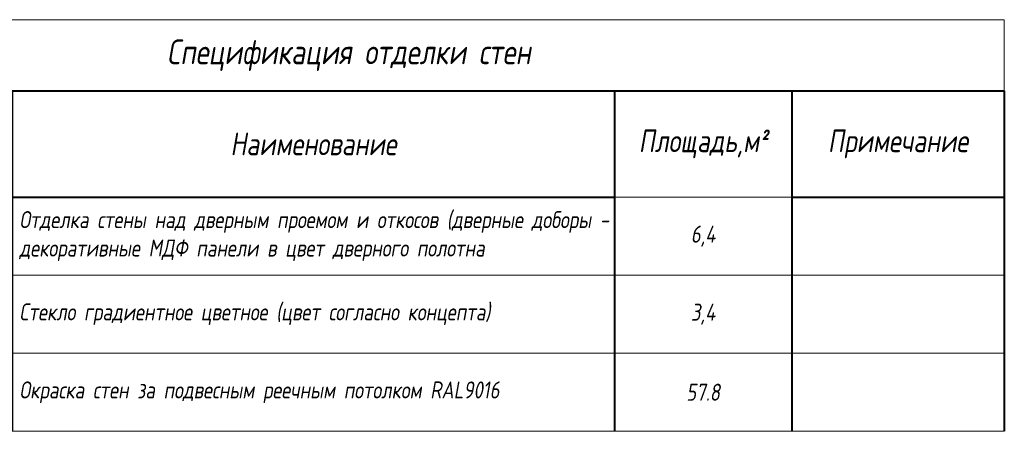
# Model space of a CAD drawing. Header units: millimetres. Extents: x -521669 to 178656, y -69521 to 433382.
# Tile 4 of 256: x 132697 to 146593, y -53042 to -47242. Entities that reach past the tile are written whole.
import ezdxf

# ---------------------------------------------------------------- set-up
doc = ezdxf.new("R2010")
doc.units = ezdxf.units.MM
doc.layers.get('Defpoints').update_dxf_attribs({"color": 31})
doc.layers.add('_0', color=7, linetype='Continuous', lineweight=13)
doc.styles.add('fl_iso paper', font='isocpeur.ttf', dxfattribs={"width": 0.8, "oblique": 10})

# ---------------------------------------------------------------- blocks, each defined once
blk = doc.blocks.new('*T11941')
at = {"layer": '_0', "color": 0, "lineweight": 40, "transparency": 16777216}
for p, q in [((0, -1000), (18500, -1000)), ((0, -1000), (0, -5800)), ((1500, -1000), (1500, -5800)), ((4500, -1000), (4500, -5800)), ((13000, -1000), (13000, -5800)), ((15500, -1000), (15500, -5800)), ((18500, -1000), (18500, -5800)), ((0, -2500), (13000, -2500)), ((15500, -2500), (18500, -2500))]:
    blk.add_line(p, q, dxfattribs=at)
at = {"layer": '_0', "color": 0, "lineweight": 15, "transparency": 16777216}
for p, q in [((13000, -2500), (15500, -2500)), ((0, -3600), (18500, -3600)), ((0, -4700), (18500, -4700)), ((0, -5800), (18500, -5800))]:
    blk.add_line(p, q, dxfattribs=at)
at = {"layer": 'Defpoints', "color": 8, "linetype": 'ByBlock', "lineweight": 0, "transparency": 16777216}
for p, q in [((0, 0), (18500, 0)), ((0, 0), (0, -1000)), ((18500, 0), (18500, -1000))]:
    blk.add_line(p, q, dxfattribs=at)
at = {"layer": '_0', "color": 0, "linetype": 'Continuous', "lineweight": -3, "transparency": 16777216, "style": 'fl_iso paper'}
for s, insert, char_height, width, attachment_point in [('{\\C256;Спецификация отделки стен}', (9250, -500), 350, 18500, 5), ('{\\C256;Изображение \\Pна плане}', (3000, -1750), 320, 2700, 5), ('Площадь,м²', (14250, -1750), 320, 2500, 5), ('Марка', (750, -1750), 320, 1200, 5), ('{\\C256;Наименование}', (8750, -1750), 320, 8200, 5), ('Примечание', (17000, -1750), 320, 2700, 5), ('Отделка стены над дверным проемом и откосов (дверные доборы - декоративные МДФ панели в цвет дверного полотна', (4600, -3050), 240, 8300, 4), ('3', (750, -3050), 240, 1300, 5), ('6,4', (14250, -3050), 240, 2300, 5), ('Стекло градиентное цветное (цвет согласно концепта)', (4600, -4150), 240, 8300, 4), ('4', (750, -4150), 240, 1300, 5), ('3,4', (14250, -4150), 240, 2300, 5), ('Окраска стен за подвесным реечным потолком RAL9016 ', (4600, -5250), 240, 8300, 4), ('5', (750, -5250), 240, 1300, 5), ('57.8', (14250, -5250), 240, 2300, 5)]:
    blk.add_mtext(s, dxfattribs=dict(at, insert=insert, char_height=char_height, width=width, attachment_point=attachment_point))

msp = doc.modelspace()

# ---------------------------------------------------------------- block references
msp.add_blockref('*T11941', (128093.482531, -47241.896228))

doc.saveas('drawing.dxf')
